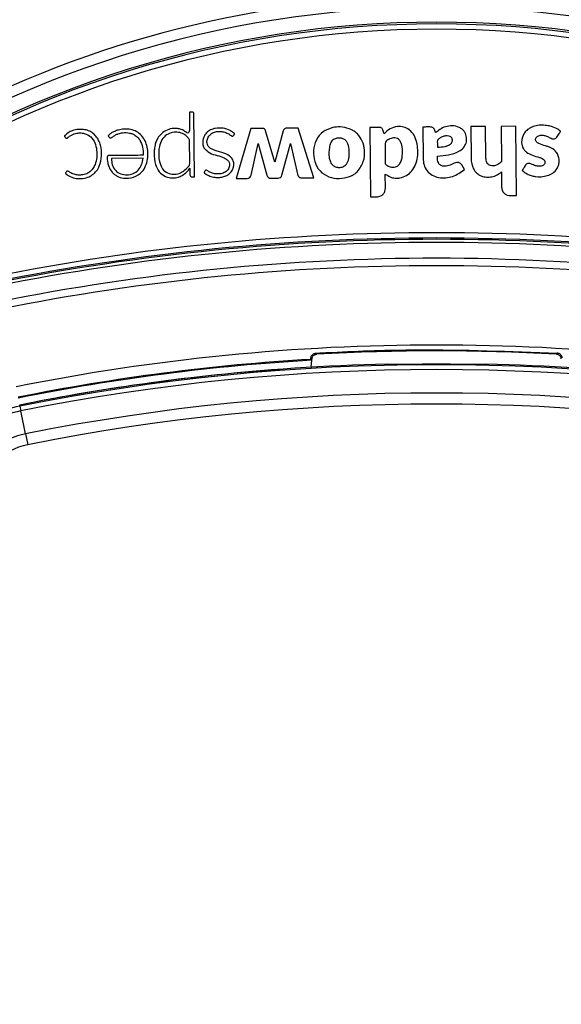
# Model space of a CAD drawing. Header units: millimetres. Extents: x 20 to 26560, y 40 to 17955.
# Tile 63 of 90: x 9909 to 10012, y 13096 to 13282. Entities that reach past the tile are written whole.
import ezdxf

# ---------------------------------------------------------------- set-up
doc = ezdxf.new("R2010")
doc.units = ezdxf.units.MM
doc.header["$LTSCALE"] = 2
doc.layers.add('COMPONENT_GEOMETRY', color=7, linetype='Continuous')
doc.styles.add('SLDTEXTSTYLE0', font='TXT', dxfattribs={"width": 0.75})
doc.dimstyles.new('SLDDIMSTYLE1', dxfattribs={"dimtxt": 150, "dimasz": 6.604, "dimexe": 0, "dimexo": 0.0625, "dimgap": 37.5, "dimtad": 0, "dimtih": 1, "dimtoh": 1, "dimdec": 0, "dimrnd": 1e-09, "dimzin": 12, "dimdsep": 46, "dimtxsty": 'SLDTEXTSTYLE0', "dimsah": 1, "dimcen": 0.09, "dimadec": 0, "dimazin": 3, "dimtfac": 1, "dimtdec": 0, "dimtofl": 0, "dimtmove": 0, "dimatfit": 3, "dimfxl": 1, "dimfrac": 2, "dimtolj": 1, "dimtzin": 12, "dimarcsym": 0})

# ---------------------------------------------------------------- blocks, each defined once
blk = doc.blocks.new('_D_1')
at = {"layer": 'COMPONENT_GEOMETRY', "color": 7}
for p, q in [((9577.37, 17955.11), (9531.67, 17955.11)), ((9531.67, 17955.11), (9531.67, 17716.99)), ((10399.25, 17955.11), (10444.95, 17955.11)), ((10444.95, 17955.11), (10444.95, 17716.99)), ((2111.02, 13089.29), (2111.02, 17745.42)), ((17865.6, 13089.29), (17865.6, 17745.42)), ((2111.02, 17739.07), (9460.92, 17739.07)), ((17865.6, 17739.07), (10515.69, 17739.07)), ((9531.67, 17716.99), (9577.37, 17716.99)), ((10444.95, 17716.99), (10399.25, 17716.99))]:
    blk.add_line(p, q, dxfattribs=at)
for points in [[(2111.02, 17739.07), (2117.62, 17738.05), (2117.62, 17740.09)], [(17865.6, 17739.07), (17859, 17740.09), (17859, 17738.05)]]:
    blk.add_solid(points, dxfattribs=at)
at = {"layer": 'COMPONENT_GEOMETRY', "color": 7, "char_height": 150, "attachment_point": 1, "style": 'SLDTEXTSTYLE0'}
for s, insert in [('25\'10.13"', (9577.37, 17910.35)), ('7877mm', (9579.14, 17685.92))]:
    blk.add_mtext(s, dxfattribs=dict(at, insert=insert))

msp = doc.modelspace()

# ---------------------------------------------------------------- linework, layer by layer
at = {"color": 7, "linetype": 'Continuous', "lineweight": 25}
for p, q in [((9941.56, 13264.93), (9941.59, 13261.4)), ((9942.11, 13264.93), (9941.56, 13264.93)), ((9942.51, 13252.66), (9942.4, 13264.65)), ((9953.18, 13261.82), (9950.39, 13252.36)), ((9955.47, 13261.84), (9953.18, 13261.82)), ((9957.7, 13255.43), (9955.98, 13261.37)), ((9959.33, 13261.4), (9957.7, 13255.43)), ((9962.11, 13261.9), (9959.93, 13261.88)), ((9965.13, 13252.49), (9962.11, 13261.9)), ((9977.47, 13262.04), (9975.72, 13262.02)), ((9975.72, 13262.02), (9975.83, 13248.89)), ((9978.39, 13260.85), (9978.16, 13261.57)), ((9985.7, 13262.11), (9985.76, 13256.21)), ((9997.6, 13262.21), (9994.78, 13262.19)), ((9994.78, 13262.19), (9994.83, 13256.19)), ((9997.65, 13256.21), (9997.6, 13262.21)), ((10003.33, 13262.26), (10000.51, 13262.24)), ((10000.51, 13262.24), (10000.57, 13255.5)), ((10003.45, 13249.13), (10003.33, 13262.26)), ((9941.64, 13255.19), (9941.6, 13259.7)), ((9953.24, 13252.98), (9954.56, 13258.98)), ((9954.56, 13258.98), (9956.23, 13252.97)), ((9959.06, 13252.99), (9960.71, 13259.01)), ((9960.71, 13259.01), (9962.08, 13252.95)), ((9932.81, 13256.2), (9926.81, 13256.15)), ((9941.65, 13254.3), (9941.65, 13254.29)), ((9941.65, 13254.29), (9941.66, 13253.09)), ((9993.6, 13254.05), (9993.09, 13254.93)), ((9942.09, 13252.66), (9942.51, 13252.66)), ((9950.39, 13252.36), (9952.5, 13252.38)), ((9956.98, 13252.41), (9958.33, 13252.42)), ((9962.87, 13252.47), (9965.13, 13252.49)), ((9978.64, 13250.52), (9978.62, 13253.2)), ((10000.59, 13253.63), (10000.61, 13250.72)), ((9975.83, 13248.89), (9977.04, 13248.9)), ((10002.25, 13249.12), (10003.45, 13249.13)), ((9964.68, 13217.98), (9964.51, 13216.64)), ((9964.53, 13218.15), (9964.68, 13217.98)), ((9964.71, 13218.24), (9964.68, 13217.98)), ((9979.04, 13217.17), (9978.97, 13217.24)), ((9997.65, 13217.24), (9997.57, 13217.17)), ((9909.51, 13209.29), (9909.47, 13209.51)), ((9909.51, 13209.29), (9909.69, 13208.39)), ((9910.57, 13204.03), (9909.69, 13208.39)), ((9910.57, 13204.03), (9910.98, 13201.99))]:
    msp.add_line(p, q, dxfattribs=at)
at = {"color": 7, "linetype": 'Continuous', "lineweight": 25, "flags": 128}
for points in [[(9965.47, 13219.31), (9965.5, 13219.27), (9965.62, 13219.14), (9965.65, 13219.11)], [(10011.15, 13219.31), (10011.12, 13219.27), (10011, 13219.14), (10010.97, 13219.11)], [(9964.71, 13218.24), (9964.62, 13218.34), (9964.54, 13218.42)]]:
    msp.add_lwpolyline(points, dxfattribs=at)
at = {"color": 7, "linetype": 'Continuous', "lineweight": 25}
for centre, radius, start, end in [((9988.31, 13086.75), 320, 21.8829, 158.111), ((9988.31, 13086.75), 317, 21.1734, 158.8018), ((9988.31, 13086.75), 200, 91.0906, 118.9094), ((9988.31, 13086.75), 200, 61.0906, 88.9094), ((9988.31, 13086.75), 198, 20.8585, 159.1415), ((9988.31, 13086.75), 195.2, 21.1724, 158.8276), ((9942.11, 13264.64), 0.288, 0.5, 90.5), ((9941.21, 13261.4), 0.374, 234.5556, 0.5), ((9970.39, 13257.8), 4.22, 45.8724, 50.6271), ((9940.98, 13255.18), 0.662, 322.5879, 0.5), ((9938.41, 13256.15), 3.68, 263.1808, 269.4949), ((9942.09, 13253.09), 0.431, 180.5, 270.5), ((9952.49, 13253.15), 0.767, 270.5, 347.5348), ((9956.97, 13253.18), 0.766, 195.5361, 270.5), ((9958.32, 13253.19), 0.769, 270.5, 344.715), ((9970.25, 13256.97), 4.53, 297.806, 301.2072), ((9988.31, 12817.35), 424.76, 78.6328, 101.3672), ((9988.31, 12817.35), 423.76, 78.6328, 101.3672), ((9988.31, 12817.35), 423.51, 78.6328, 101.3672), ((9988.31, 12817.35), 422.92, 78.6328, 101.3672), ((9988.31, 12817.35), 419.92, 78.6328, 101.3672), ((9988.31, 12817.35), 418.51, 78.6328, 101.3672), ((9988.31, 12817.35), 403.5, 78.6328, 101.3672), ((9988.31, 12818.35), 401.4, 86.7638, 93.2362), ((9988.31, 12817.35), 401.5, 93.396, 101.3672), ((9988.31, 12817.35), 401.33, 93.3753, 101.3672), ((9988.31, 12817.35), 400, 91.3375, 101.3672), ((9988.31, 12817.35), 399.78, 78.6328, 101.3672), ((9988.31, 12817.35), 399.86, 89.2454, 90.7546), ((9988.31, 12817.35), 400, 78.6328, 88.6625), ((9988.31, 12817.35), 400, 94.1474, 101.3672), ((9988.31, 12817.35), 398.86, 78.6328, 101.3672), ((9988.31, 12817.35), 394.42, 78.6328, 101.3672), ((9913.41, 13189.9), 19.78, 101.3672, 135), ((9988.31, 12817.35), 392.33, 78.6328, 101.3672), ((9913.41, 13189.9), 18.86, 101.3672, 135), ((9913.41, 13189.9), 14.42, 101.3672, 135), ((9913.41, 13189.9), 12.33, 101.3672, 135)]:
    msp.add_arc(centre, radius, start, end, dxfattribs=at)
at = {"color": 8, "linetype": 'Continuous', "lineweight": 25}
for radius, start, end in [(194.87, 21.2097, 158.7903), (193.87, 21.3244, 158.6756)]:
    msp.add_arc((9988.31, 13086.75), radius, start, end, dxfattribs=at)
at = {"color": 7, "linetype": 'Continuous', "lineweight": 25}
for points, knots in [([(9918.33, 13253.67), (9918.28, 13253.59), (9918.21, 13253.5), (9918.14, 13253.41), (9918.12, 13253.39), (9918.12, 13253.38), (9918.12, 13253.37), (9918.13, 13253.35), (9918.17, 13253.31), (9918.27, 13253.16), (9918.52, 13253.03), (9918.78, 13252.85), (9919.3, 13252.58), (9920.06, 13252.36), (9921.2, 13252.31), (9922.28, 13252.51), (9923.29, 13253.06), (9924.05, 13253.79), (9924.71, 13254.98), (9925.05, 13256.66), (9924.9, 13258.33), (9924.43, 13259.59), (9923.9, 13260.42), (9923.17, 13261.09), (9922.27, 13261.53), (9921.27, 13261.7), (9920.25, 13261.65), (9919.26, 13261.38), (9918.54, 13260.97), (9918.14, 13260.61), (9918, 13260.45), (9917.95, 13260.4), (9917.94, 13260.38), (9917.94, 13260.36), (9917.95, 13260.33), (9917.95, 13260.31), (9917.96, 13260.3)], [0, 0, 0, 0, 0.013801, 0.016309, 0.016862, 0.017297, 0.017787, 0.018454, 0.020081, 0.026141, 0.044837, 0.05882, 0.072542, 0.129721, 0.171602, 0.236719, 0.286435, 0.336148, 0.387409, 0.481555, 0.579331, 0.627313, 0.67415, 0.720688, 0.769122, 0.817333, 0.866732, 0.916036, 0.964251, 0.986047, 0.993384, 0.994808, 0.995814, 0.996801, 0.998078, 1, 1, 1, 1]), ([(9932.85, 13256.76), (9932.83, 13256.76), (9932.8, 13256.76), (9932.77, 13256.76), (9932.75, 13256.76), (9932.75, 13256.76), (9932.74, 13256.76), (9932.74, 13256.76), (9932.74, 13256.76), (9932.74, 13256.76), (9932.74, 13256.76), (9932.74, 13256.76), (9932.12, 13256.75), (9930.88, 13256.74), (9929.15, 13256.73), (9927.77, 13256.7), (9926.87, 13256.74), (9926.41, 13256.72), (9926.2, 13256.7), (9926.12, 13256.65), (9926.04, 13256.55), (9926.01, 13256.4), (9926, 13256.18), (9926.06, 13255.82), (9926.12, 13255.29), (9926.35, 13254.47), (9926.79, 13253.71), (9927.38, 13253.13), (9928.07, 13252.68), (9929.31, 13252.31), (9931.04, 13252.48), (9932.93, 13253.66), (9933.84, 13256), (9933.71, 13258.18), (9933.1, 13259.77), (9932.36, 13260.73), (9931.35, 13261.45), (9930.56, 13261.61), (9930.15, 13261.7)], [0, 0, 0, 0, 0.0022778, 0.00328, 0.003721, 0.003915, 0.0040004, 0.0040379, 0.0040545, 0.0040617, 0.0040649, 0.0040663, 0.0040674, 0.0748783, 0.1456891, 0.1999427, 0.2323334, 0.2483307, 0.2525712, 0.2558751, 0.2590766, 0.2656947, 0.2732394, 0.2849482, 0.3069046, 0.3337078, 0.381844, 0.4043597, 0.4271405, 0.4751879, 0.547705, 0.6194581, 0.7172187, 0.8161622, 0.8630659, 0.9082, 0.9530456, 1, 1, 1, 1]), ([(9930.15, 13261.7), (9929.82, 13261.72), (9929.15, 13261.76), (9928.21, 13261.58), (9927.42, 13261.31), (9926.89, 13261.04), (9926.57, 13260.81), (9926.4, 13260.65), (9926.28, 13260.54), (9926.22, 13260.47), (9926.2, 13260.44), (9926.19, 13260.42), (9926.2, 13260.41), (9926.21, 13260.38), (9926.29, 13260.32), (9926.34, 13260.22), (9926.43, 13260.13), (9926.52, 13260.06), (9926.67, 13260.06), (9926.86, 13260.13), (9927.15, 13260.34), (9927.56, 13260.63), (9928.2, 13260.88), (9929.09, 13261.08), (9930.01, 13261.06), (9930.87, 13260.81), (9931.58, 13260.42), (9932.32, 13259.56), (9932.77, 13258.27), (9932.82, 13257.26), (9932.85, 13256.76)], [0, 0, 0, 0, 0.0707812, 0.1417783, 0.2011489, 0.2480873, 0.2665077, 0.2848694, 0.296733, 0.3021906, 0.3037849, 0.304972, 0.306025, 0.3072576, 0.311101, 0.3266854, 0.3300873, 0.3386591, 0.3488658, 0.3604428, 0.3810578, 0.4247693, 0.4664145, 0.5268756, 0.6175097, 0.6574913, 0.7165995, 0.7865659, 0.8925853, 1, 1, 1, 1]), ([(9940.99, 13261.1), (9940.81, 13261.22), (9940.51, 13261.44), (9939.94, 13261.69), (9939.1, 13261.87), (9937.97, 13261.83), (9936.76, 13261.31), (9936.17, 13260.72), (9935.88, 13260.43)], [0, 0, 0, 0, 0.116144, 0.197588, 0.324338, 0.564652, 0.784003, 1, 1, 1, 1]), ([(9944.52, 13253.81), (9944.46, 13253.73), (9944.39, 13253.65), (9944.35, 13253.54), (9944.35, 13253.52), (9944.36, 13253.48), (9944.39, 13253.44), (9944.51, 13253.32), (9944.86, 13253.11), (9945.48, 13252.76), (9946.3, 13252.58), (9947.15, 13252.55), (9947.92, 13252.66), (9948.67, 13252.93), (9949.31, 13253.39), (9949.75, 13253.99), (9949.96, 13254.65), (9949.98, 13255.35), (9949.75, 13256.07), (9949, 13256.85), (9947.66, 13257.34), (9946.34, 13257.64), (9945.44, 13258.13), (9944.95, 13258.66), (9944.83, 13259.44), (9945.06, 13260.21), (9945.59, 13260.82), (9946.3, 13261.19), (9947.1, 13261.31), (9947.9, 13261.25), (9948.66, 13261), (9949.19, 13260.69), (9949.49, 13260.43), (9949.63, 13260.38), (9949.72, 13260.38), (9949.83, 13260.41), (9949.93, 13260.51), (9950, 13260.65), (9950.07, 13260.75), (9950.12, 13260.81), (9950.12, 13260.83), (9950.12, 13260.84), (9950.12, 13260.85), (9950.09, 13260.88), (9950.02, 13260.95), (9949.83, 13261.08), (9949.62, 13261.23), (9949.43, 13261.35), (9949.34, 13261.4), (9949.31, 13261.42), (9949.29, 13261.43), (9949.28, 13261.43), (9949.28, 13261.43), (9949.28, 13261.43), (9949.28, 13261.43), (9949.28, 13261.43), (9948.86, 13261.66), (9947.92, 13261.95), (9946.62, 13261.94), (9945.55, 13261.6), (9944.73, 13261.05), (9944.43, 13260.49), (9944.28, 13260.2)], [0, 0, 0, 0, 0.01083, 0.011531, 0.012128, 0.013053, 0.015074, 0.017741, 0.031484, 0.057491, 0.093685, 0.119116, 0.147632, 0.17581, 0.203923, 0.229782, 0.253462, 0.2769, 0.303156, 0.330977, 0.388895, 0.451524, 0.474829, 0.496939, 0.525668, 0.553885, 0.580986, 0.608862, 0.637538, 0.665566, 0.693487, 0.721769, 0.731253, 0.7343, 0.737326, 0.740634, 0.746241, 0.75215, 0.757085, 0.759327, 0.75961, 0.759871, 0.760301, 0.760869, 0.764203, 0.770617, 0.785221, 0.791648, 0.794477, 0.795722, 0.796269, 0.79651, 0.796617, 0.796663, 0.796684, 0.796693, 0.7967, 0.84692, 0.89887, 0.932722, 0.965787, 1, 1, 1, 1]), ([(9955.98, 13261.37), (9955.96, 13261.45), (9955.92, 13261.58), (9955.8, 13261.74), (9955.64, 13261.83), (9955.53, 13261.84), (9955.47, 13261.84)], [0, 0, 0, 0, 0.3000962, 0.5583466, 0.7630865, 1, 1, 1, 1]), ([(9959.93, 13261.88), (9959.85, 13261.88), (9959.7, 13261.86), (9959.51, 13261.75), (9959.39, 13261.59), (9959.35, 13261.47), (9959.33, 13261.4)], [0, 0, 0, 0, 0.286326, 0.544838, 0.757768, 1, 1, 1, 1]), ([(9968.68, 13262), (9968.03, 13261.79), (9966.74, 13261.36), (9965.43, 13259.68), (9964.95, 13257.65), (9965.16, 13255.57), (9966.13, 13253.7), (9967.89, 13252.58), (9969.92, 13252.25), (9971.22, 13252.57), (9971.87, 13252.74)], [0, 0, 0, 0, 0.125115, 0.247908, 0.375235, 0.504206, 0.628862, 0.752358, 0.876174, 1, 1, 1, 1]), ([(9971.79, 13261.79), (9971.22, 13261.95), (9970.2, 13262.23), (9969.15, 13262.07), (9968.68, 13262)], [0, 0, 0, 0, 0.556174, 1, 1, 1, 1]), ([(9973.07, 13261.06), (9972.85, 13261.23), (9972.45, 13261.52), (9972, 13261.71), (9971.79, 13261.79)], [0, 0, 0, 0, 0.558522, 1, 1, 1, 1]), ([(9978.16, 13261.57), (9978.13, 13261.65), (9978.06, 13261.8), (9977.88, 13261.95), (9977.68, 13262.03), (9977.54, 13262.03), (9977.47, 13262.04)], [0, 0, 0, 0, 0.286382, 0.546973, 0.760274, 1, 1, 1, 1]), ([(9978.62, 13253.2), (9978.92, 13253), (9979.48, 13252.63), (9980.46, 13252.4), (9981.53, 13252.46), (9982.66, 13252.9), (9984.08, 13254.08), (9984.9, 13256.39), (9984.75, 13258.77), (9984.15, 13260.57), (9983.25, 13261.6), (9982.11, 13262.18), (9980.81, 13262.25), (9979.46, 13261.86), (9978.74, 13261.18), (9978.39, 13260.85)], [0, 0, 0, 0, 0.055258, 0.105084, 0.152353, 0.221467, 0.289225, 0.434772, 0.581097, 0.654681, 0.726143, 0.788399, 0.848465, 0.92497, 1, 1, 1, 1]), ([(9988.15, 13261.05), (9988.1, 13261.19), (9987.99, 13261.51), (9987.77, 13261.92), (9987.38, 13262.1), (9987.02, 13262.12), (9986.45, 13262.12), (9986, 13262.11), (9985.7, 13262.11)], [0, 0, 0, 0, 0.153808, 0.342505, 0.433346, 0.55862, 0.702766, 1, 1, 1, 1]), ([(9988.5, 13256.61), (9989.19, 13256.67), (9990.58, 13256.78), (9992.29, 13257.28), (9993.43, 13258.11), (9993.98, 13259.05), (9994.04, 13260.13), (9993.75, 13261.04), (9993.23, 13261.68), (9992.42, 13262.17), (9991.3, 13262.41), (9990, 13262.22), (9988.95, 13261.72), (9988.4, 13261.25), (9988.15, 13261.05)], [0, 0, 0, 0, 0.143245, 0.2863, 0.358562, 0.42973, 0.501653, 0.57333, 0.62118, 0.668883, 0.765222, 0.851094, 0.934425, 1, 1, 1, 1]), ([(10010.64, 13259.9), (10010.79, 13259.99), (10011.07, 13260.14), (10011.29, 13260.58), (10011.49, 13260.89), (10011.66, 13261.11), (10011.72, 13261.23), (10011.73, 13261.3), (10011.72, 13261.33), (10011.7, 13261.38), (10011.53, 13261.48), (10011.03, 13261.86), (10010.17, 13262.19), (10009.06, 13262.43), (10007.99, 13262.49), (10006.86, 13262.32), (10005.91, 13261.93), (10005.19, 13261.37), (10004.73, 13260.7), (10004.45, 13259.94), (10004.37, 13259.2), (10004.47, 13258.55), (10004.7, 13258), (10005.01, 13257.61), (10005.57, 13257.14), (10006.48, 13256.72), (10007.51, 13256.46), (10008.26, 13256.2), (10008.64, 13255.95), (10008.82, 13255.63), (10008.83, 13255.34), (10008.72, 13255.07), (10008.47, 13254.83), (10008.06, 13254.7), (10007.49, 13254.68), (10006.76, 13254.84), (10006.19, 13255.17), (10005.71, 13255.23), (10005.49, 13255.2), (10005.29, 13255.09), (10005.19, 13254.97), (10005.15, 13254.9)], [0, 0, 0, 0, 0.0226997, 0.0437807, 0.0651433, 0.0741256, 0.0817262, 0.0833343, 0.0846311, 0.0858322, 0.0903955, 0.1114956, 0.1724595, 0.2156944, 0.2679123, 0.3200274, 0.3712169, 0.4083671, 0.4448357, 0.4819066, 0.5187018, 0.5458623, 0.5728848, 0.5991847, 0.6140136, 0.6735535, 0.7353984, 0.7604841, 0.7834074, 0.7960694, 0.8098205, 0.8226733, 0.8348023, 0.8565729, 0.8796379, 0.9131136, 0.9588213, 0.9692333, 0.9789764, 0.9887696, 1, 1, 1, 1]), ([(9917.96, 13260.3), (9917.98, 13260.25), (9918.04, 13260.16), (9918.14, 13260.06), (9918.23, 13260), (9918.3, 13259.97), (9918.37, 13259.97), (9918.59, 13260.06), (9918.86, 13260.39), (9919.29, 13260.62), (9919.6, 13260.75), (9919.9, 13260.86), (9920.36, 13260.98), (9921.14, 13261.02), (9922.06, 13260.82), (9923.05, 13260.22), (9923.76, 13259.12), (9924.16, 13257.32), (9924.04, 13255.57), (9923.34, 13254.23), (9922.74, 13253.58), (9922.05, 13253.21), (9921.3, 13253.03), (9920.54, 13252.98), (9919.84, 13253.12), (9919.25, 13253.35), (9918.91, 13253.57), (9918.67, 13253.74), (9918.57, 13253.77), (9918.48, 13253.77), (9918.4, 13253.74), (9918.35, 13253.7), (9918.33, 13253.67)], [0, 0, 0, 0, 0.008624, 0.018953, 0.02374, 0.027843, 0.031655, 0.035641, 0.067719, 0.10168, 0.11926, 0.12583, 0.156243, 0.20015, 0.258125, 0.315789, 0.394168, 0.474602, 0.631312, 0.681431, 0.730794, 0.78158, 0.812629, 0.864562, 0.909188, 0.93568, 0.971569, 0.978811, 0.985365, 0.989607, 0.994273, 1, 1, 1, 1]), ([(9935.88, 13260.43), (9935.7, 13260.16), (9935.37, 13259.68), (9935.19, 13259.13), (9935.12, 13258.89)], [0, 0, 0, 0, 0.561458, 1, 1, 1, 1]), ([(9941.6, 13259.7), (9941.48, 13259.86), (9941.19, 13260.27), (9940.5, 13260.82), (9939.5, 13261.17), (9938.34, 13261.13), (9937.18, 13260.7), (9936.28, 13259.72), (9935.85, 13258.54), (9935.72, 13256.94), (9935.83, 13255.35), (9936.61, 13253.87), (9937.68, 13253.27), (9938.81, 13253.12), (9940.25, 13253.45), (9941, 13254.25), (9941.5, 13254.78)], [0, 0, 0, 0, 0.034153, 0.084197, 0.146831, 0.209046, 0.277499, 0.350173, 0.426189, 0.485064, 0.62209, 0.689836, 0.758159, 0.819726, 0.880121, 1, 1, 1, 1]), ([(9944.28, 13260.2), (9944.17, 13259.79), (9944.03, 13259.24), (9944.13, 13258.54), (9944.25, 13258.29), (9944.3, 13258.17)], [0, 0, 0, 0, 0.599205, 0.809031, 1, 1, 1, 1]), ([(9969.84, 13260.02), (9969.6, 13260), (9969.11, 13259.96), (9968.56, 13259.57), (9968.27, 13259.11), (9968.12, 13258.68), (9967.94, 13257.78), (9967.9, 13256.76), (9968.14, 13255.71), (9968.45, 13255.06), (9969.02, 13254.6), (9969.73, 13254.43), (9970.47, 13254.48), (9970.88, 13254.74), (9971.08, 13254.87)], [0, 0, 0, 0, 0.081417, 0.162242, 0.213218, 0.264533, 0.315638, 0.520136, 0.601386, 0.678843, 0.757651, 0.838975, 0.920888, 1, 1, 1, 1]), ([(9971.08, 13254.87), (9971.31, 13255.19), (9971.78, 13255.84), (9971.82, 13257.18), (9971.76, 13258.31), (9971.44, 13259.2), (9971.05, 13259.69), (9970.47, 13259.98), (9970.05, 13260.01), (9969.84, 13260.02)], [0, 0, 0, 0, 0.177978, 0.367099, 0.611568, 0.706367, 0.804228, 0.900756, 1, 1, 1, 1]), ([(9973.39, 13253.72), (9973.81, 13254.31), (9974.66, 13255.51), (9974.79, 13257.61), (9974.39, 13259.48), (9973.68, 13260.38), (9973.33, 13260.83)], [0, 0, 0, 0, 0.274692, 0.559989, 0.783639, 1, 1, 1, 1]), ([(9981.13, 13259.8), (9980.99, 13259.88), (9980.7, 13260.04), (9980.19, 13260.06), (9979.7, 13259.98), (9979.27, 13259.79), (9978.92, 13259.55), (9978.56, 13259.24), (9978.57, 13258.64), (9978.58, 13257.3), (9978.59, 13256.09), (9978.6, 13255.14)], [0, 0, 0, 0, 0.0697682, 0.1420933, 0.215677, 0.285558, 0.3440214, 0.4047267, 0.4769931, 0.5880132, 1, 1, 1, 1]), ([(9978.6, 13255.14), (9978.73, 13255.01), (9979, 13254.77), (9979.5, 13254.56), (9980.04, 13254.48), (9980.64, 13254.56), (9981.21, 13254.91), (9981.73, 13255.77), (9981.92, 13257.1), (9981.84, 13258.39), (9981.56, 13259.35), (9981.27, 13259.65), (9981.13, 13259.8)], [0, 0, 0, 0, 0.067035, 0.13386, 0.200695, 0.268057, 0.355259, 0.441722, 0.633831, 0.8463, 0.924415, 1, 1, 1, 1]), ([(9989.09, 13260.11), (9988.95, 13260.01), (9988.75, 13259.88), (9988.55, 13259.69), (9988.41, 13259.43), (9988.49, 13258.94), (9988.49, 13258.52), (9988.49, 13258.29)], [0, 0, 0, 0, 0.256542, 0.334859, 0.397753, 0.663702, 1, 1, 1, 1]), ([(9988.49, 13258.29), (9988.97, 13258.31), (9989.64, 13258.34), (9990.47, 13258.57), (9990.9, 13258.79), (9991.17, 13259.07), (9991.29, 13259.35), (9991.31, 13259.65), (9991.26, 13259.94), (9991.11, 13260.19), (9990.8, 13260.38), (9990.31, 13260.45), (9989.68, 13260.4), (9989.29, 13260.21), (9989.09, 13260.11)], [0, 0, 0, 0, 0.235346, 0.328382, 0.417623, 0.466597, 0.514368, 0.562572, 0.611927, 0.656748, 0.699407, 0.787981, 0.894127, 1, 1, 1, 1]), ([(10005.15, 13254.9), (10005.07, 13254.78), (10004.93, 13254.57), (10004.77, 13254.31), (10004.67, 13254.16), (10004.61, 13254.06), (10004.56, 13253.99), (10004.53, 13253.94), (10004.52, 13253.91), (10004.53, 13253.89), (10004.55, 13253.86), (10004.59, 13253.81), (10004.66, 13253.76), (10004.74, 13253.71), (10004.78, 13253.67), (10004.79, 13253.66), (10004.8, 13253.66), (10004.8, 13253.66), (10004.8, 13253.66), (10004.8, 13253.66), (10004.8, 13253.65), (10004.8, 13253.65), (10005.01, 13253.49), (10005.46, 13253.21), (10006.2, 13252.92), (10007.46, 13252.64), (10008.92, 13252.71), (10010.33, 13253.34), (10011.08, 13254.11), (10011.46, 13254.99), (10011.54, 13255.84), (10011.37, 13256.67), (10010.93, 13257.5), (10010.24, 13258.06), (10009.52, 13258.36), (10008.7, 13258.63), (10007.9, 13258.83), (10007.28, 13259.19), (10007.09, 13259.46), (10007.04, 13259.69), (10007.06, 13259.91), (10007.16, 13260.11), (10007.3, 13260.28), (10007.51, 13260.43), (10007.9, 13260.56), (10008.48, 13260.58), (10009.16, 13260.41), (10009.7, 13260.12), (10010.19, 13259.86), (10010.49, 13259.89), (10010.64, 13259.9)], [0, 0, 0, 0, 0.02143, 0.03659, 0.04326, 0.048501, 0.053298, 0.055333, 0.05669, 0.057715, 0.059018, 0.061584, 0.067097, 0.072439, 0.074302, 0.07497, 0.07523, 0.075338, 0.075384, 0.075404, 0.075412, 0.075416, 0.075419, 0.1135, 0.151621, 0.189735, 0.300253, 0.355325, 0.410289, 0.451884, 0.492381, 0.532415, 0.57238, 0.627014, 0.65651, 0.685842, 0.751173, 0.776718, 0.787318, 0.798385, 0.809042, 0.81935, 0.82972, 0.840316, 0.856548, 0.889057, 0.921959, 0.957473, 0.978568, 1, 1, 1, 1]), ([(9935.12, 13258.89), (9935.05, 13258.57), (9934.92, 13257.99), (9934.9, 13257.4), (9934.89, 13257.14)], [0, 0, 0, 0, 0.553981, 1, 1, 1, 1]), ([(9944.3, 13258.17), (9944.65, 13257.81), (9945.35, 13257.09), (9946.8, 13256.73), (9947.96, 13256.41), (9948.75, 13255.93), (9949.09, 13255.45), (9949.16, 13254.97), (9949.11, 13254.56), (9948.95, 13254.18), (9948.6, 13253.73), (9947.95, 13253.34), (9947.12, 13253.2), (9946.43, 13253.23), (9945.84, 13253.37), (9945.33, 13253.58), (9944.98, 13253.88), (9944.74, 13253.94), (9944.67, 13253.93), (9944.61, 13253.9), (9944.56, 13253.86), (9944.54, 13253.83), (9944.52, 13253.81)], [0, 0, 0, 0, 0.124778, 0.249542, 0.369694, 0.4284, 0.481224, 0.514871, 0.548895, 0.583537, 0.618609, 0.693311, 0.768512, 0.830409, 0.866112, 0.922934, 0.969973, 0.977732, 0.984778, 0.989397, 0.994335, 1, 1, 1, 1]), ([(9926.81, 13256.15), (9926.84, 13255.75), (9926.9, 13254.95), (9927.49, 13253.85), (9928.54, 13253.16), (9929.76, 13253), (9930.94, 13253.23), (9931.96, 13253.91), (9932.6, 13254.98), (9932.74, 13255.79), (9932.81, 13256.2)], [0, 0, 0, 0, 0.124213, 0.247775, 0.374538, 0.501893, 0.623019, 0.743733, 0.871569, 1, 1, 1, 1]), ([(9934.89, 13257.14), (9934.9, 13256.42), (9934.93, 13255.16), (9935.57, 13254.08), (9935.85, 13253.62)], [0, 0, 0, 0, 0.57172, 1, 1, 1, 1]), ([(9985.76, 13256.21), (9985.79, 13255.78), (9985.86, 13254.93), (9986.46, 13253.77), (9987.46, 13252.91), (9989.13, 13252.38), (9991.42, 13252.56), (9992.88, 13253.55), (9993.6, 13254.05)], [0, 0, 0, 0, 0.123195, 0.246585, 0.369687, 0.493446, 0.748629, 1, 1, 1, 1]), ([(9993.09, 13254.93), (9993.03, 13255), (9992.93, 13255.15), (9992.7, 13255.31), (9992.44, 13255.4), (9991.89, 13255.44), (9991.17, 13254.97), (9990.31, 13254.68), (9989.57, 13254.66), (9989.07, 13254.83), (9988.73, 13255.18), (9988.47, 13255.77), (9988.49, 13256.27), (9988.5, 13256.61)], [0, 0, 0, 0, 0.043693, 0.087035, 0.130805, 0.173871, 0.347703, 0.520641, 0.609431, 0.697904, 0.762047, 0.837472, 1, 1, 1, 1]), ([(9994.83, 13256.19), (9994.9, 13255.5), (9995.01, 13254.46), (9995.86, 13253.35), (9996.75, 13252.8), (9997.77, 13252.59), (9998.79, 13252.66), (9999.79, 13252.98), (10000.32, 13253.41), (10000.59, 13253.63)], [0, 0, 0, 0, 0.248853, 0.373701, 0.498954, 0.624139, 0.749801, 0.874639, 1, 1, 1, 1]), ([(10000.57, 13255.5), (10000.36, 13255.33), (9999.97, 13255.01), (9999.34, 13254.78), (9998.78, 13254.73), (9998.34, 13254.84), (9998.01, 13255.08), (9997.78, 13255.4), (9997.68, 13255.81), (9997.66, 13256.08), (9997.65, 13256.21)], [0, 0, 0, 0, 0.20075, 0.371353, 0.491267, 0.615204, 0.694596, 0.793687, 0.904539, 1, 1, 1, 1]), ([(9940.19, 13252.95), (9940.5, 13253.16), (9941.06, 13253.53), (9941.47, 13254.06), (9941.65, 13254.3)], [0, 0, 0, 0, 0.556875, 1, 1, 1, 1]), ([(9935.85, 13253.62), (9936.19, 13253.31), (9936.81, 13252.75), (9937.62, 13252.58), (9937.98, 13252.5)], [0, 0, 0, 0, 0.5567579, 1, 1, 1, 1]), ([(9938.38, 13252.48), (9938.73, 13252.5), (9939.37, 13252.55), (9939.94, 13252.83), (9940.19, 13252.95)], [0, 0, 0, 0, 0.558316, 1, 1, 1, 1]), ([(9962.08, 13252.95), (9962.1, 13252.92), (9962.13, 13252.83), (9962.24, 13252.7), (9962.4, 13252.57), (9962.63, 13252.48), (9962.79, 13252.47), (9962.87, 13252.47)], [0, 0, 0, 0, 0.123461, 0.278128, 0.520216, 0.746513, 1, 1, 1, 1]), ([(9971.87, 13252.74), (9971.97, 13252.78), (9972.13, 13252.84), (9972.3, 13252.93), (9972.37, 13252.96)], [0, 0, 0, 0, 0.563954, 1, 1, 1, 1]), ([(9972.6, 13253.09), (9972.76, 13253.2), (9973.04, 13253.38), (9973.29, 13253.61), (9973.39, 13253.72)], [0, 0, 0, 0, 0.561208, 1, 1, 1, 1]), ([(9977.04, 13248.9), (9977.28, 13248.93), (9977.76, 13249), (9978.28, 13249.43), (9978.59, 13249.96), (9978.62, 13250.33), (9978.64, 13250.52)], [0, 0, 0, 0, 0.283705, 0.557917, 0.775026, 1, 1, 1, 1]), ([(10000.61, 13250.72), (10000.65, 13250.48), (10000.71, 13250.01), (10001.15, 13249.49), (10001.68, 13249.17), (10002.06, 13249.14), (10002.25, 13249.12)], [0, 0, 0, 0, 0.283705, 0.557917, 0.775026, 1, 1, 1, 1]), ([(9964.54, 13218.42), (9964.56, 13218.52), (9964.58, 13218.68), (9964.76, 13218.97), (9964.99, 13219.17), (9965.24, 13219.28), (9965.41, 13219.3), (9965.47, 13219.31)], [0, 0, 0, 0, 0.304041, 0.505623, 0.708168, 0.890585, 1, 1, 1, 1]), ([(9964.71, 13218.24), (9964.74, 13218.36), (9964.8, 13218.6), (9965.03, 13218.87), (9965.31, 13219.06), (9965.54, 13219.09), (9965.65, 13219.11)], [0, 0, 0, 0, 0.270486, 0.513639, 0.75682, 1, 1, 1, 1]), ([(9965.47, 13219.31), (9966.48, 13219.36), (9972.82, 13219.71), (9988.05, 13220.19), (10002.27, 13219.65), (10011.15, 13219.31)], [0, 0, 0, 0, 0.0665244, 0.4166659, 1, 1, 1, 1]), ([(10011.9, 13218.24), (10011.88, 13218.36), (10011.82, 13218.6), (10011.59, 13218.87), (10011.3, 13219.06), (10011.08, 13219.09), (10010.97, 13219.11)], [0, 0, 0, 0, 0.270486, 0.513639, 0.75682, 1, 1, 1, 1]), ([(10012.07, 13218.42), (10012.06, 13218.52), (10012.03, 13218.68), (10011.86, 13218.97), (10011.63, 13219.17), (10011.37, 13219.28), (10011.21, 13219.3), (10011.15, 13219.31)], [0, 0, 0, 0, 0.304041, 0.505623, 0.708168, 0.890585, 1, 1, 1, 1]), ([(9964.53, 13218.15), (9964.52, 13218.17), (9964.52, 13218.21), (9964.54, 13218.37), (9964.54, 13218.42)], [0, 0, 0, 0, 0.649892, 1, 1, 1, 1]), ([(9983.04, 13217.18), (9982.59, 13217.17), (9981.69, 13217.16), (9980.49, 13217.15), (9979.59, 13217.15), (9979.12, 13217.16), (9979.06, 13217.17), (9979.04, 13217.17)], [0, 0, 0, 0, 0.217103, 0.4342071, 0.6512847, 0.8683252, 1, 1, 1, 1]), ([(9997.57, 13217.17), (9997.52, 13217.17), (9997.42, 13217.15), (9996.71, 13217.15), (9995.68, 13217.15), (9994.57, 13217.16), (9993.85, 13217.17), (9993.58, 13217.18)], [0, 0, 0, 0, 0.217051, 0.434103, 0.651134, 0.868186, 1, 1, 1, 1])]:
    msp.add_open_spline(points, degree=3, knots=knots, dxfattribs=at)

# ---------------------------------------------------------------- dimensions: what is measured, and where the dimension line sits
at = {"layer": 'COMPONENT_GEOMETRY', "color": 7}
dim = msp.add_linear_dim(base=(17865.6, 17739.07), p1=(2111.02, 13086.75), p2=(17865.6, 13086.75), angle=0, dimstyle='SLDDIMSTYLE1', dxfattribs=at)
dim.commit()
dim.dimension.update_dxf_attribs({"geometry": '_D_1', "text_midpoint": (9988.31, 17739.07), "dimtype": 160})

doc.saveas('drawing.dxf')
